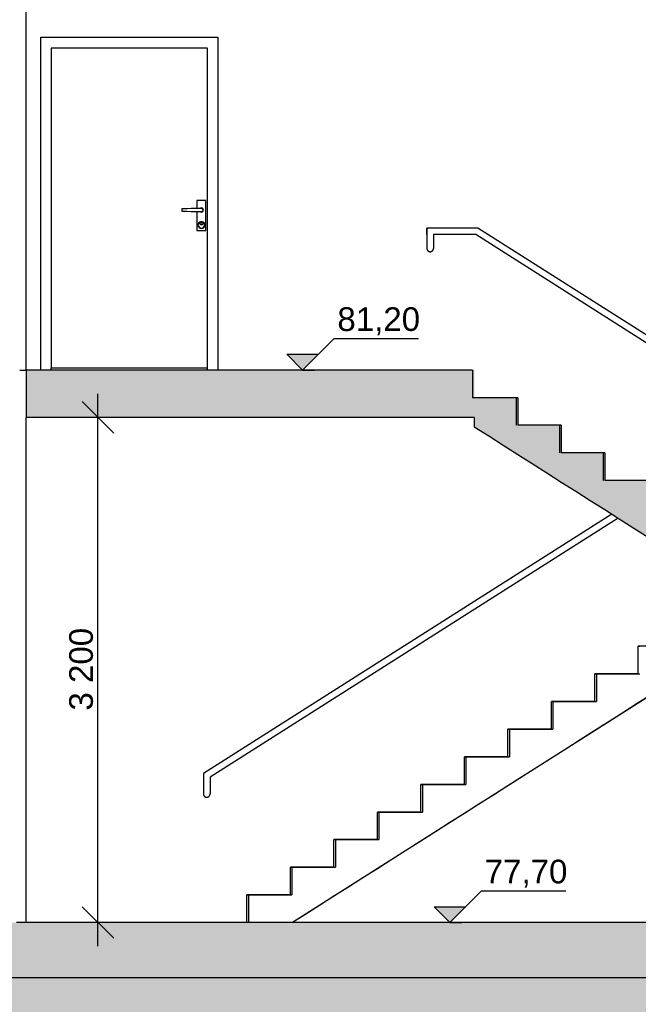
# Model space of a CAD drawing. Header units: millimetres. Extents: x 71327 to 340371, y 150071 to 223334.
# Tile 16 of 36: x 274471 to 278391, y 200516 to 206754. Entities that reach past the tile are written whole.
import ezdxf

# ---------------------------------------------------------------- set-up
doc = ezdxf.new("R2010")
doc.units = ezdxf.units.MM
doc.header["$LTSCALE"] = 0.5
doc.header["$MEASUREMENT"] = 0
doc.linetypes.add('PLINE', pattern=[0])
doc.linetypes.add('Små Stiplet', pattern=[564.444444, 282.222222, -282.222222])
for name, color, linetype in [('0(Nye konstruksjoner)', 7, 'Continuous'), ('24-- Innervegger(Nye konstruksjoner)', 7, 'Continuous'), ('244- Vinduer_ dører_ foldevegger(Nye konstruksjoner)', 7, 'Continuous'), ('251- Frittbærende dekker (Skravur)(Nye konstruksjoner)', 7, 'Continuous'), ('251- Frittbærende dekker(Nye konstruksjoner)', 7, 'Continuous'), ('252- Gulv på grunn_ bunnplate (Skravur)(Nye konstruksjoner)', 7, 'Continuous'), ('252- Gulv på grunn_ bunnplate(Nye konstruksjoner)', 7, 'Continuous'), ('281- Innvendige trapper (Skravur)(Nye konstruksjoner)', 7, 'Continuous'), ('281- Innvendige trapper(Nye konstruksjoner)', 7, 'Continuous'), ('315- Utstyr for sanitærinstallasjoner(Nye konstruksjoner)', 7, 'Continuous'), ('842-M___1_100 Målsetting bygning(Nye konstruksjoner)', 7, 'Continuous')]:
    doc.layers.add(name, color=color, linetype=linetype)
doc.styles.add('GENERATED_STYLE_1', font='arial.ttf')
doc.dimstyles.new('GENERATED_STYLE__1', dxfattribs={"dimtxt": 150, "dimasz": 190, "dimexe": 0.18, "dimexo": 0.0625, "dimgap": 0, "dimtad": 1, "dimdec": 0, "dimzin": 0, "dimdsep": 46, "dimtxsty": 'GENERATED_STYLE_1', "dimblk": 'ARROWHEAD_6', "dimblk1": 'ARROWHEAD_6', "dimblk2": 'ARROWHEAD_6', "dimcen": 0.09, "dimse1": 1, "dimse2": 1, "dimclrd": 256, "dimclre": 256, "dimclrt": 256, "dimadec": 1, "dimazin": 0, "dimtfac": 1, "dimtdec": 4, "dimtmove": 0, "dimatfit": 3, "dimfxl": 1, "dimtolj": 1, "dimtzin": 0, "dimarcsym": 0})

# ---------------------------------------------------------------- blocks, each defined once
blk = doc.blocks.new('*D128', base_point=(86076.7, 123334))
at = {"layer": '842-M___1_100 Målsetting bygning(Nye konstruksjoner)', "linetype": 'PLINE'}
for p, q in [((274966.5, 204234), (274966.5, 204384)), ((275066.5, 204134), (274866.5, 204334)), ((275154, 204234), (274779, 204234)), ((274966.5, 201034), (274966.5, 204234)), ((274866.5, 201134), (275066.5, 200934)), ((275154, 201034), (274779, 201034)), ((274966.5, 200884), (274966.5, 201034))]:
    blk.add_line(p, q, dxfattribs=at)
at = {"layer": '842-M___1_100 Målsetting bygning(Nye konstruksjoner)', "insert": (274936.5, 202376.6), "char_height": 150, "attachment_point": 7, "rotation": 90, "style": 'GENERATED_STYLE_1'}
blk.add_mtext('\\A1;{\\pql;\\fArial|b0|i0|c0|p0;\\W1.000000;3\xa0200}', dxfattribs=at)
blk = doc.blocks.new('ARROWHEAD_6')
at = {"linetype": 'Continuous'}
for p, q in [((-0.5, -0.5), (0.5, 0.5)), ((0, 0), (-1, 0))]:
    blk.add_line(p, q, dxfattribs=at)

msp = doc.modelspace()

# ---------------------------------------------------------------- hatches: boundary and pattern name
at = {"layer": '0(Nye konstruksjoner)', "linetype": 'Continuous'}
h = msp.add_hatch(dxfattribs=at)
h.set_pattern_fill('Jord_0001', color=256, style=0, pattern_type=2)
h.set_pattern_definition([(45, (86076.7, 123334), (-275.7716, 275.7716), []), (45, (85984.8, 123425.9), (-551.5433, 551.5433), []), (45, (85892.9, 123517.84), (-551.5433, 551.5433), []), (135, (85800.94, 123609.76), (91.92388, 91.92388), [390, -390])])
h.paths.add_polyline_path([(251893.4, 197061.7), (287387, 197061.7), (287387, 200684), (251893.4, 200684)])
at = {"layer": '251- Frittbærende dekker (Skravur)(Nye konstruksjoner)', "linetype": 'Continuous'}
msp.add_hatch(color=256, dxfattribs=at).paths.add_polyline_path([(274510.6, 204234), (277351.2, 204234), (277351.2, 204534), (274510.6, 204534)])
at = {"layer": '252- Gulv på grunn_ bunnplate (Skravur)(Nye konstruksjoner)', "linetype": 'Continuous'}
for points in [[(280863.6, 201034), (262429.6, 201034), (262429.6, 200884), (280863.6, 200884)], [(262429.6, 200684), (280863.6, 200684), (280863.6, 200884), (262429.6, 200884)]]:
    msp.add_hatch(color=256, dxfattribs=at).paths.add_polyline_path(points)
at = {"layer": '281- Innvendige trapper (Skravur)(Nye konstruksjoner)', "linetype": 'Continuous'}
for points in [[(279004.8, 203309), (278994.7, 203309), (278994.7, 203484), (278719.1, 203484), (278719.1, 203659), (278443.5, 203659), (278443.5, 203834), (278167.9, 203834), (278167.9, 204009), (277892.3, 204009), (277892.3, 204184), (277616.7, 204184), (277616.7, 204359), (277351.2, 204359), (277351.2, 204174.9), (277443, 204116.6), (277534.9, 204058.2), (277626.8, 203999.9), (277718.6, 203941.6), (277810.5, 203883.2), (277902.4, 203824.9), (277994.2, 203766.6), (278086.1, 203708.2), (278178, 203649.9), (278269.8, 203591.6), (278361.7, 203533.2), (278453.6, 203474.9), (278545.4, 203416.6), (278637.3, 203358.2), (278729.2, 203299.9), (278821, 203241.6), (278912.9, 203183.2), (278951.1, 203159), (279004.8, 203159)], [(277626.8, 204359), (277616.8, 204359), (277616.8, 204184), (277626.8, 204184)], [(277902.4, 204184), (277892.4, 204184), (277892.4, 204009), (277902.4, 204009)], [(278178, 204009), (278168, 204009), (278168, 203834), (278178, 203834)]]:
    msp.add_hatch(color=256, dxfattribs=at).paths.add_polyline_path(points)
at = {"layer": '842-M___1_100 Målsetting bygning(Nye konstruksjoner)', "linetype": 'Continuous'}
for points in [[(276263.8, 204534), (276363.8, 204634), (276163.8, 204634)], [(277197.4, 201034), (277297.4, 201134), (277097.4, 201134)]]:
    msp.add_hatch(color=256, dxfattribs=at).paths.add_polyline_path(points)

# ---------------------------------------------------------------- linework, layer by layer
at = {"layer": '0(Nye konstruksjoner)', "linetype": 'PLINE', "flags": 128}
msp.add_lwpolyline([(251893.4, 197061.7), (287387, 197061.7), (287387, 200684), (251893.4, 200684)], close=True, dxfattribs=at)
at = {"layer": '24-- Innervegger(Nye konstruksjoner)', "linetype": 'PLINE'}
for p, q in [((274510.6, 204534), (274510.6, 207928)), ((274510.6, 201034), (274510.6, 204234))]:
    msp.add_line(p, q, dxfattribs=at)
at = {"layer": '244- Vinduer_ dører_ foldevegger(Nye konstruksjoner)', "linetype": 'PLINE'}
for p, q in [((274605.6, 206644), (275725.6, 206644)), ((274605.6, 204534), (274605.6, 206644)), ((275725.6, 206644), (275725.6, 204534)), ((274670.6, 206574), (274670.6, 204548)), ((275660.6, 206574), (274670.6, 206574)), ((275660.6, 204548), (275660.6, 206574)), ((275505.2, 205555.2), (275497.1, 205555)), ((275497.1, 205555), (275497.1, 205541)), ((275531.1, 205556), (275505.2, 205555.2)), ((275557.5, 205556.8), (275531.1, 205556)), ((275584.2, 205557.6), (275557.5, 205556.8)), ((275597.6, 205558), (275584.2, 205557.6)), ((275651.1, 205608), (275594.1, 205608)), ((275594.1, 205608), (275594.1, 205557.9)), ((275622.6, 205558), (275597.6, 205558)), ((275616.1, 205559.3), (275614.8, 205558)), ((275622.6, 205561), (275616.1, 205559.3)), ((275616.6, 205558.4), (275616.2, 205558)), ((275622.6, 205560), (275616.6, 205558.4)), ((275629.1, 205559.3), (275622.6, 205561)), ((275628.6, 205558.4), (275622.6, 205560)), ((275627.6, 205556.7), (275622.6, 205558)), ((275631.2, 205553), (275627.6, 205556.7)), ((275633, 205554), (275628.6, 205558.4)), ((275633.8, 205554.5), (275629.1, 205559.3)), ((275632.6, 205548), (275631.2, 205553)), ((275634.6, 205548), (275633, 205554)), ((275635.6, 205548), (275633.8, 205554.5)), ((275651.1, 205418), (275651.1, 205608)), ((275497.1, 205541), (275505.2, 205540.7)), ((275505.2, 205540.7), (275531.1, 205540)), ((275531.1, 205540), (275557.5, 205539.2)), ((275557.5, 205539.2), (275584.2, 205538.4)), ((275584.2, 205538.4), (275597.6, 205538)), ((275594.1, 205538.1), (275594.1, 205418)), ((275597.6, 205538), (275622.6, 205538)), ((275614.8, 205538), (275616.1, 205536.7)), ((275616.1, 205536.7), (275622.6, 205535)), ((275616.2, 205538), (275616.6, 205537.6)), ((275616.6, 205537.6), (275622.6, 205536)), ((275622.6, 205538), (275627.6, 205539.3)), ((275622.6, 205536), (275628.6, 205537.6)), ((275622.6, 205535), (275629.1, 205536.7)), ((275627.6, 205539.3), (275631.2, 205543)), ((275628.6, 205537.6), (275633, 205542)), ((275629.1, 205536.7), (275633.8, 205541.5)), ((275631.2, 205543), (275632.6, 205548)), ((275633, 205542), (275634.6, 205548)), ((275633.8, 205541.5), (275635.6, 205548)), ((275603.5, 205464), (275600.6, 205453)), ((275600.6, 205453), (275603.5, 205442)), ((275605.3, 205463), (275602.6, 205453)), ((275602.6, 205453), (275605.3, 205443)), ((275611.6, 205472), (275603.5, 205464)), ((275603.5, 205442), (275611.6, 205433.9)), ((275612.6, 205470.3), (275605.3, 205463)), ((275605.3, 205443), (275612.6, 205435.7)), ((275622.6, 205475), (275611.6, 205472)), ((275611.6, 205433.9), (275622.6, 205431)), ((275622.6, 205473), (275612.6, 205470.3)), ((275612.6, 205435.7), (275622.6, 205433)), ((275616.9, 205467.6), (275614.6, 205462)), ((275614.6, 205462), (275616.9, 205456.3)), ((275617.6, 205466.9), (275615.6, 205462)), ((275615.6, 205462), (275617.6, 205457)), ((275622.6, 205470), (275616.9, 205467.6)), ((275616.9, 205456.3), (275622.6, 205454)), ((275622.6, 205469), (275617.6, 205466.9)), ((275617.6, 205457), (275622.6, 205455)), ((275633.6, 205472), (275622.6, 205475)), ((275632.6, 205470.3), (275622.6, 205473)), ((275628.2, 205467.6), (275622.6, 205470)), ((275627.5, 205466.9), (275622.6, 205469)), ((275622.6, 205455), (275627.5, 205457)), ((275622.6, 205454), (275628.2, 205456.3)), ((275622.6, 205433), (275632.6, 205435.7)), ((275622.6, 205431), (275633.6, 205433.9)), ((275629.6, 205462), (275627.5, 205466.9)), ((275627.5, 205457), (275629.6, 205462)), ((275630.6, 205462), (275628.2, 205467.6)), ((275628.2, 205456.3), (275630.6, 205462)), ((275639.9, 205463), (275632.6, 205470.3)), ((275632.6, 205435.7), (275639.9, 205443)), ((275641.6, 205464), (275633.6, 205472)), ((275633.6, 205433.9), (275641.6, 205442)), ((275642.6, 205453), (275639.9, 205463)), ((275639.9, 205443), (275642.6, 205453)), ((275644.6, 205453), (275641.6, 205464)), ((275641.6, 205442), (275644.6, 205453)), ((275594.1, 205418), (275651.1, 205418)), ((274670.6, 204548), (275660.6, 204548)), ((274670.6, 204534), (274670.6, 204548)), ((275660.6, 204534), (275660.6, 204548))]:
    msp.add_line(p, q, dxfattribs=at)
at = {"layer": '251- Frittbærende dekker(Nye konstruksjoner)', "linetype": 'PLINE'}
for p, q in [((274470.6, 204534), (274510.6, 204534)), ((274510.6, 204534), (274510.6, 204234)), ((277341.2, 204534), (274510.6, 204534)), ((277351.2, 204234), (274510.6, 204234))]:
    msp.add_line(p, q, dxfattribs=at)
at = {"layer": '252- Gulv på grunn_ bunnplate(Nye konstruksjoner)', "linetype": 'PLINE'}
msp.add_line((280863.6, 200684), (262429.6, 200684), dxfattribs=at)
at = {"layer": '252- Gulv på grunn_ bunnplate(Nye konstruksjoner)', "linetype": 'PLINE', "flags": 128}
msp.add_lwpolyline([(280863.6, 201034), (280821.6, 201034), (274450.6, 201034)], dxfattribs=at)
at = {"layer": '281- Innvendige trapper(Nye konstruksjoner)', "linetype": 'PLINE'}
for p, q in [((277341.2, 204534), (277341.2, 204359)), ((277351.2, 204359), (277341.2, 204359)), ((277616.7, 204359), (277351.2, 204359)), ((277616.7, 204359), (277616.7, 204184)), ((277616.8, 204359), (277616.8, 204184)), ((277626.8, 204359), (277616.8, 204359)), ((277626.8, 204359), (277626.8, 204184)), ((277351.2, 204234), (277351.2, 204174.9)), ((277616.8, 204184), (277616.7, 204184)), ((277892.3, 204184), (277626.8, 204184)), ((277892.3, 204184), (277892.3, 204009)), ((277892.4, 204184), (277892.4, 204009)), ((277902.4, 204184), (277892.4, 204184)), ((277902.4, 204184), (277902.4, 204009)), ((277892.4, 204009), (277892.3, 204009)), ((278167.9, 204009), (277902.4, 204009)), ((278167.9, 204009), (278167.9, 203834)), ((278168, 204009), (278168, 203834)), ((278178, 204009), (278168, 204009)), ((278178, 204009), (278178, 203834)), ((278168, 203834), (278167.9, 203834)), ((278443.5, 203834), (278178, 203834)), ((278391, 202784), (278401, 202784)), ((278391, 202609), (278391, 202784)), ((278115.4, 202609), (278125.4, 202609)), ((278115.4, 202434), (278115.4, 202609)), ((278125.4, 202609), (278125.4, 202434)), ((278125.5, 202609), (278391, 202609)), ((278125.5, 202609), (278125.5, 202434)), ((278391, 202609), (278401, 202609)), ((277839.8, 202434), (277849.8, 202434)), ((277839.8, 202259), (277839.8, 202434)), ((277849.8, 202434), (277849.8, 202259)), ((277849.9, 202434), (278115.4, 202434)), ((277849.9, 202434), (277849.9, 202259)), ((278115.4, 202434), (278125.4, 202434)), ((278125.4, 202434), (278125.5, 202434)), ((278482.9, 202483.2), (278391, 202424.9)), ((278391, 202424.9), (278299.1, 202366.6)), ((278207.3, 202308.2), (278115.4, 202249.9)), ((278299.1, 202366.6), (278207.3, 202308.2)), ((277564.2, 202259), (277574.2, 202259)), ((277564.2, 202084), (277564.2, 202259)), ((277574.2, 202259), (277574.2, 202084)), ((277574.3, 202259), (277839.8, 202259)), ((277574.3, 202259), (277574.3, 202084)), ((277839.8, 202259), (277849.8, 202259)), ((277849.8, 202259), (277849.9, 202259)), ((278115.4, 202249.9), (278023.5, 202191.6)), ((278023.5, 202191.6), (277931.7, 202133.2)), ((277931.7, 202133.2), (277839.8, 202074.9)), ((277288.6, 202084), (277298.6, 202084)), ((277288.6, 201909), (277288.6, 202084)), ((277298.6, 202084), (277298.6, 201909)), ((277298.7, 202084), (277564.2, 202084)), ((277298.7, 202084), (277298.7, 201909)), ((277564.2, 202084), (277574.2, 202084)), ((277574.2, 202084), (277574.3, 202084)), ((277839.8, 202074.9), (277747.9, 202016.6)), ((277747.9, 202016.6), (277656.1, 201958.2)), ((277656.1, 201958.2), (277564.2, 201899.9)), ((277013, 201909), (277023, 201909)), ((277013, 201734), (277013, 201909)), ((277023, 201909), (277023, 201734)), ((277023.1, 201909), (277288.6, 201909)), ((277023.1, 201909), (277023.1, 201734)), ((277288.6, 201909), (277298.6, 201909)), ((277298.6, 201909), (277298.7, 201909)), ((277564.2, 201899.9), (277472.3, 201841.6)), ((277472.3, 201841.6), (277380.5, 201783.2)), ((277380.5, 201783.2), (277288.6, 201724.9)), ((276737.4, 201734), (276747.4, 201734)), ((276737.4, 201559), (276737.4, 201734)), ((276747.4, 201734), (276747.4, 201559)), ((276747.5, 201734), (277013, 201734)), ((276747.5, 201734), (276747.5, 201559)), ((277013, 201734), (277023, 201734)), ((277023, 201734), (277023.1, 201734)), ((277288.6, 201724.9), (277196.7, 201666.6)), ((277196.7, 201666.6), (277104.9, 201608.2)), ((276461.8, 201559), (276471.8, 201559)), ((276461.8, 201384), (276461.8, 201559)), ((276471.8, 201559), (276471.8, 201384)), ((276471.9, 201559), (276737.4, 201559)), ((276471.9, 201559), (276471.9, 201384)), ((276737.4, 201559), (276747.4, 201559)), ((276747.4, 201559), (276747.5, 201559)), ((277104.9, 201608.2), (277013, 201549.9)), ((277013, 201549.9), (276921.1, 201491.6)), ((276921.1, 201491.6), (276829.3, 201433.2)), ((276186.2, 201384), (276196.2, 201384)), ((276186.2, 201209), (276186.2, 201384)), ((276196.2, 201384), (276196.2, 201209)), ((276196.3, 201384), (276461.8, 201384)), ((276196.3, 201384), (276196.3, 201209)), ((276461.8, 201384), (276471.8, 201384)), ((276471.8, 201384), (276471.9, 201384)), ((276737.4, 201374.9), (276645.5, 201316.6)), ((276829.3, 201433.2), (276737.4, 201374.9)), ((276645.5, 201316.6), (276553.7, 201258.2)), ((276553.7, 201258.2), (276461.8, 201199.9)), ((275910.6, 201209), (275920.6, 201209)), ((275910.6, 201034), (275910.6, 201209)), ((275920.6, 201209), (275920.6, 201034)), ((275920.7, 201209), (276186.2, 201209)), ((275920.7, 201209), (275920.7, 201034)), ((276186.2, 201209), (276196.2, 201209)), ((276196.2, 201209), (276196.3, 201209)), ((276461.8, 201199.9), (276369.9, 201141.6)), ((276369.9, 201141.6), (276278.1, 201083.2)), ((276278.1, 201083.2), (276200.5, 201034))]:
    msp.add_line(p, q, dxfattribs=at)
at = {"layer": '281- Innvendige trapper(Nye konstruksjoner)', "linetype": 'PLINE', "flags": 128}
msp.add_lwpolyline([(277351.2, 204174.9), (277443, 204116.6), (277534.9, 204058.2), (277626.8, 203999.9), (277718.6, 203941.6), (277810.5, 203883.2), (277902.4, 203824.9), (277994.2, 203766.6), (278086.1, 203708.2), (278178, 203649.9), (278269.8, 203591.6), (278361.7, 203533.2), (278453.6, 203474.9), (278545.4, 203416.6), (278637.3, 203358.2), (278729.2, 203299.9), (278821, 203241.6), (278912.9, 203183.2), (278951.1, 203159)], dxfattribs=at)
at = {"layer": '315- Utstyr for sanitærinstallasjoner(Nye konstruksjoner)', "linetype": 'PLINE'}
for p, q in [((277373.7, 205434), (277051.2, 205434)), ((277051.2, 205392), (277051.2, 205434)), ((277051.2, 205434), (277051.2, 205305)), ((279302.9, 204209), (277373.7, 205434)), ((277361.5, 205392), (277093.2, 205392)), ((277093.2, 205392), (277093.2, 205305)), ((279290.7, 204167), (277361.5, 205392)), ((278223.9, 203620.7), (275635, 201977.5)), ((278262.6, 203596.1), (275677, 201954.3)), ((279547.1, 203159), (276200.5, 201034)), ((278666.6, 202784), (278391, 202784)), ((278391, 202609), (278115.4, 202609)), ((278115.4, 202434), (277839.8, 202434)), ((277839.8, 202259), (277564.2, 202259)), ((277564.2, 202084), (277288.6, 202084)), ((275635, 201977.5), (275635, 201849.9)), ((275677, 201954.3), (275677, 201849.9)), ((277288.6, 201909), (277013, 201909)), ((277013, 201734), (276737.4, 201734)), ((276737.4, 201559), (276461.8, 201559)), ((276461.8, 201384), (276186.2, 201384)), ((276186.2, 201209), (275910.6, 201209))]:
    msp.add_line(p, q, dxfattribs=at)
at = {"layer": '315- Utstyr for sanitærinstallasjoner(Nye konstruksjoner)', "linetype": 'Små Stiplet'}
for centre, start, end in [((277072.2, 205305), 180, 0), ((275656, 201848.5), 176.32328, 3.67672)]:
    msp.add_arc(centre, 21, start, end, dxfattribs=at)
at = {"layer": '842-M___1_100 Målsetting bygning(Nye konstruksjoner)', "linetype": 'PLINE'}
for p, q in [((276263.8, 204534), (276463.8, 204734)), ((276463.8, 204734), (276998.6, 204734)), ((276263.8, 204534), (276163.8, 204634)), ((276163.8, 204634), (276363.8, 204634)), ((276263.8, 204534), (276188.8, 204534)), ((276263.8, 204534), (276338.8, 204534)), ((277197.4, 201034), (277397.4, 201234)), ((277397.4, 201234), (277932.2, 201234)), ((277197.4, 201034), (277097.4, 201134)), ((277097.4, 201134), (277297.4, 201134)), ((277197.4, 201034), (277122.4, 201034)), ((277197.4, 201034), (277272.4, 201034))]:
    msp.add_line(p, q, dxfattribs=at)

# ---------------------------------------------------------------- texts
at = {"layer": '842-M___1_100 Målsetting bygning(Nye konstruksjoner)', "char_height": 150, "attachment_point": 7, "style": 'GENERATED_STYLE_1'}
for s, insert in [('\\A1;{\\pql;\\fArial|b0|i0|c0|p0;\\W1.000000;81,20}', (276483.8, 204754)), ('\\A1;{\\pql;\\fArial|b0|i0|c0|p0;\\W1.000000;77,70}', (277417.4, 201254))]:
    msp.add_mtext(s, dxfattribs=dict(at, insert=insert))

# ---------------------------------------------------------------- dimensions: what is measured, and where the dimension line sits
at = {"layer": '842-M___1_100 Målsetting bygning(Nye konstruksjoner)', "linetype": 'Continuous'}
dim = msp.add_linear_dim(base=(274966.5, 204234), p1=(274510.6, 201034), p2=(274510.6, 204234), angle=90, dimstyle='GENERATED_STYLE__1', dxfattribs=at)
dim.commit()
dim.dimension.update_dxf_attribs({"geometry": '*D128', "text_midpoint": (274861.5, 202633.9), "dimtype": 160, "text_rotation": 90})

doc.saveas('drawing.dxf')
